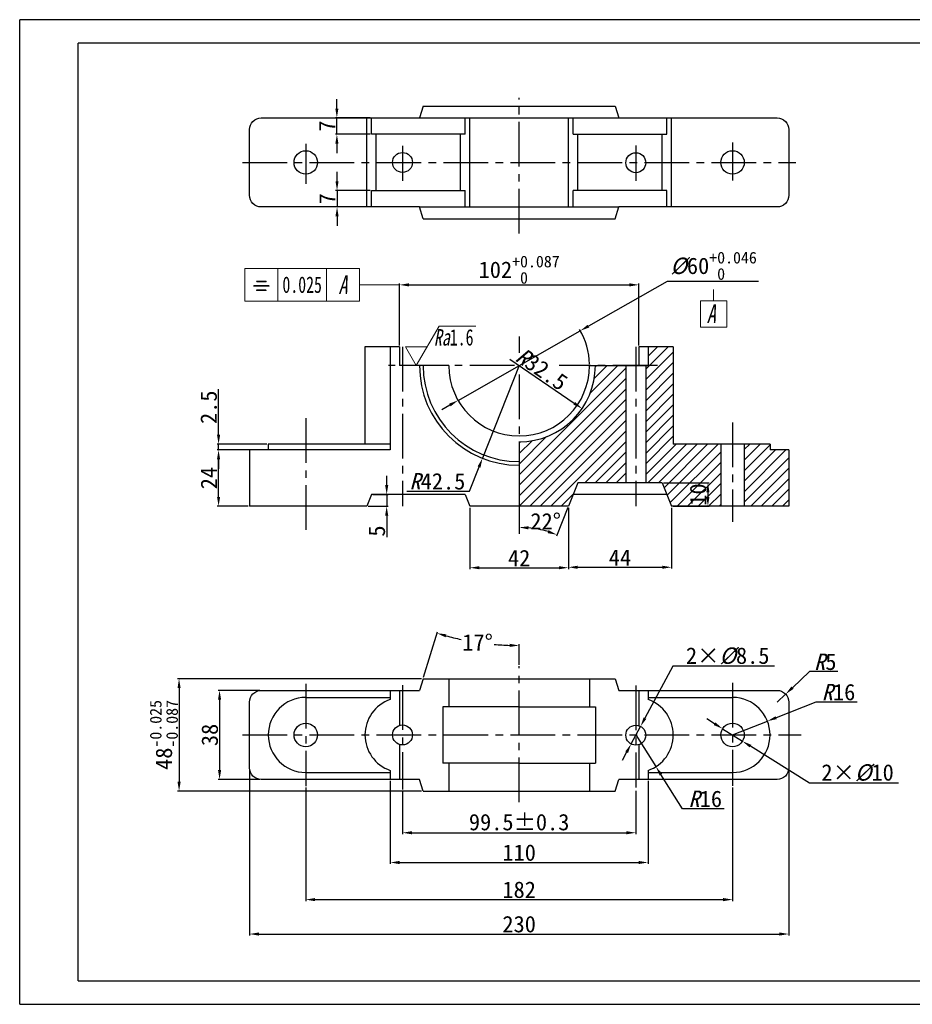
# Model space of a CAD drawing. Header units: millimetres. Extents: x -25 to 569, y -10 to 410.
# Tile 1 of 2: x -25 to 356, y -10 to 410. Entities that reach past the tile are written whole.
import ezdxf

# ---------------------------------------------------------------- set-up
doc = ezdxf.new("R2010")
doc.units = ezdxf.units.MM
doc.linetypes.add('CENTER2', pattern=[28.575, 19.05, -3.175, 3.175, -3.175])
doc.layers.add('1轮廓实线层', color=7, linetype='Continuous', lineweight=30)
for name, color, linetype in [('2细线层', 7, 'Continuous'), ('3中心线层', 7, 'CENTER2'), ('5剖面线层', 7, 'Continuous'), ('7标注层', 7, 'Continuous'), ('8符号标注层', 7, 'Continuous')]:
    doc.layers.add(name, color=color, linetype=linetype)
doc.styles.add('PC_TEXTSTYLE', font='simfang.ttf', dxfattribs={"width": 0.707})
doc.styles.get("Standard").update_dxf_attribs({"font": 'simfang.ttf'})
doc.styles.add('ZWISOGDT', font='ISOCP.SHX', dxfattribs={"bigfont": 'GBCBIG.SHX'})
doc.dimstyles.new('ISO-25', dxfattribs={"dimtxt": 7, "dimasz": 4, "dimexe": 0.6, "dimexo": 0.625, "dimtad": 1, "dimdsep": 46, "dimtxsty": 'Standard', "dimcen": 2.5, "dimadec": 0, "dimazin": 0, "dimtfac": 1, "dimtmove": 0, "dimatfit": 3, "dimfxl": 1, "dimarcsym": 0})

# ---------------------------------------------------------------- blocks, each defined once
blk = doc.blocks.new('*D4')
at = {"layer": '7标注层', "color": 0, "lineweight": -2, "transparency": 16777216}
for p, q in [((137.01, 271.08), (137.01, 297.49)), ((141.01, 296.89), (235.01, 296.89)), ((239.01, 271.08), (239.01, 297.49))]:
    blk.add_line(p, q, dxfattribs=at)
at = {"layer": '7标注层', "color": 0, "transparency": 16777216}
for points in [[(141.01, 297.55), (141.01, 296.22), (137.01, 296.89)], [(235.01, 297.55), (235.01, 296.22), (239.01, 296.89)]]:
    blk.add_solid(points, dxfattribs=at)
at = {"layer": 'Defpoints', "color": 0, "transparency": 16777216}
for p in [(239.01, 296.89), (137.01, 270.45), (239.01, 270.45)]:
    blk.add_point(p, dxfattribs=at)
at = {"layer": '7标注层', "color": 0, "transparency": 16777216, "insert": (188.01, 303.36), "char_height": 7, "attachment_point": 5}
blk.add_mtext('{\\A1;102{}{\\H0.71x;\\C7;\\S+0.087^  0;}}', dxfattribs=at)
blk = doc.blocks.new('*D5')
at = {"layer": '7标注层', "color": 0, "lineweight": -2, "transparency": 16777216}
for p, q in [((72.38, 226.45), (59.22, 226.45)), ((59.82, 206.45), (59.82, 222.45)), ((72.38, 202.45), (59.22, 202.45))]:
    blk.add_line(p, q, dxfattribs=at)
at = {"layer": '7标注层', "color": 0, "transparency": 16777216}
for points in [[(59.15, 222.45), (60.48, 222.45), (59.82, 226.45)], [(59.15, 206.45), (60.48, 206.45), (59.82, 202.45)]]:
    blk.add_solid(points, dxfattribs=at)
at = {"layer": 'Defpoints', "color": 0, "transparency": 16777216}
for p in [(59.82, 226.45), (73.01, 226.45), (73.01, 202.45)]:
    blk.add_point(p, dxfattribs=at)
at = {"layer": '7标注层', "color": 0, "transparency": 16777216, "insert": (55.69, 214.45), "char_height": 7, "attachment_point": 5, "rotation": 90}
blk.add_mtext('24', dxfattribs=at)
blk = doc.blocks.new('*D6')
at = {"layer": '7标注层', "color": 0, "lineweight": -2, "transparency": 16777216}
for p, q in [((59.82, 232.95), (59.82, 252.4)), ((80.38, 228.95), (59.22, 228.95)), ((59.82, 226.45), (59.82, 228.95)), ((80.38, 226.45), (59.22, 226.45)), ((59.82, 222.45), (59.82, 218.45))]:
    blk.add_line(p, q, dxfattribs=at)
at = {"layer": '7标注层', "color": 0, "transparency": 16777216}
for points in [[(59.15, 232.95), (60.48, 232.95), (59.82, 228.95)], [(59.15, 222.45), (60.48, 222.45), (59.82, 226.45)]]:
    blk.add_solid(points, dxfattribs=at)
at = {"layer": 'Defpoints', "color": 0, "transparency": 16777216}
for p in [(59.82, 228.95), (81.01, 228.95), (81.01, 226.45)]:
    blk.add_point(p, dxfattribs=at)
at = {"layer": '7标注层', "color": 0, "transparency": 16777216, "insert": (55.63, 244.68), "char_height": 7, "attachment_point": 5, "rotation": 90}
blk.add_mtext('2.5', dxfattribs=at)
blk = doc.blocks.new('*D7')
at = {"layer": '7标注层', "color": 0, "lineweight": -2, "transparency": 16777216}
for p, q in [((167.01, 201.83), (167.01, 175.63)), ((209.01, 201.83), (209.01, 175.63)), ((171.01, 176.23), (205.01, 176.23))]:
    blk.add_line(p, q, dxfattribs=at)
at = {"layer": '7标注层', "color": 0, "transparency": 16777216}
for points in [[(171.01, 176.9), (171.01, 175.56), (167.01, 176.23)], [(205.01, 176.9), (205.01, 175.56), (209.01, 176.23)]]:
    blk.add_solid(points, dxfattribs=at)
at = {"layer": 'Defpoints', "color": 0, "transparency": 16777216}
for p in [(167.01, 202.45), (209.01, 202.45), (209.01, 176.23)]:
    blk.add_point(p, dxfattribs=at)
at = {"layer": '7标注层', "color": 0, "transparency": 16777216, "insert": (188.01, 180.36), "char_height": 7, "attachment_point": 5}
blk.add_mtext('42', dxfattribs=at)
blk = doc.blocks.new('*D8')
at = {"layer": '7标注层', "color": 0, "lineweight": -2, "transparency": 16777216}
for p, q in [((209.01, 201.83), (209.01, 175.83)), ((253.01, 201.83), (253.01, 175.83)), ((213.01, 176.43), (249.01, 176.43))]:
    blk.add_line(p, q, dxfattribs=at)
at = {"layer": '7标注层', "color": 0, "transparency": 16777216}
for points in [[(213.01, 177.1), (213.01, 175.76), (209.01, 176.43)], [(249.01, 177.1), (249.01, 175.76), (253.01, 176.43)]]:
    blk.add_solid(points, dxfattribs=at)
at = {"layer": 'Defpoints', "color": 0, "transparency": 16777216}
for p in [(209.01, 202.45), (253.01, 202.45), (253.01, 176.43)]:
    blk.add_point(p, dxfattribs=at)
at = {"layer": '7标注层', "color": 0, "transparency": 16777216, "insert": (231.01, 180.56), "char_height": 7, "attachment_point": 5}
blk.add_mtext('44', dxfattribs=at)
blk = doc.blocks.new('*D9')
at = {"layer": '7标注层', "color": 0, "lineweight": -2, "transparency": 16777216}
for p, q in [((131.51, 211.45), (131.51, 215.45)), ((125.65, 207.45), (132.11, 207.45)), ((131.51, 207.45), (131.51, 202.45)), ((123.63, 202.45), (132.11, 202.45)), ((131.51, 198.45), (131.51, 189.32))]:
    blk.add_line(p, q, dxfattribs=at)
at = {"layer": '7标注层', "color": 0, "transparency": 16777216}
for points in [[(130.85, 211.45), (132.18, 211.45), (131.51, 207.45)], [(130.85, 198.45), (132.18, 198.45), (131.51, 202.45)]]:
    blk.add_solid(points, dxfattribs=at)
at = {"layer": 'Defpoints', "color": 0, "transparency": 16777216}
for p in [(125.03, 207.45), (123, 202.45), (131.51, 202.45)]:
    blk.add_point(p, dxfattribs=at)
at = {"layer": '7标注层', "color": 0, "transparency": 16777216, "insert": (127.35, 191.89), "char_height": 7, "attachment_point": 5, "rotation": 90}
blk.add_mtext('5', dxfattribs=at)
blk = doc.blocks.new('*D10')
at = {"layer": '7标注层', "color": 0, "lineweight": -2, "transparency": 16777216}
for p, q in [((249.59, 212.45), (269.11, 212.45)), ((268.51, 208.45), (268.51, 206.45)), ((253.63, 202.45), (269.11, 202.45))]:
    blk.add_line(p, q, dxfattribs=at)
at = {"layer": '7标注层', "color": 0, "transparency": 16777216}
for points in [[(267.84, 208.45), (269.17, 208.45), (268.51, 212.45)], [(267.84, 206.45), (269.17, 206.45), (268.51, 202.45)]]:
    blk.add_solid(points, dxfattribs=at)
at = {"layer": 'Defpoints', "color": 0, "transparency": 16777216}
for p in [(248.97, 212.45), (253.01, 202.45), (268.51, 202.45)]:
    blk.add_point(p, dxfattribs=at)
at = {"layer": '7标注层', "color": 0, "transparency": 16777216, "insert": (264.34, 207.45), "char_height": 7, "attachment_point": 5, "rotation": 90}
blk.add_mtext('10', dxfattribs=at)
blk = doc.blocks.new('*D11')
at = {"layer": '7标注层', "color": 0, "lineweight": -2, "transparency": 16777216}
for p, q in [((138.26, 81.05), (138.26, 62.58)), ((237.76, 81.05), (237.76, 62.58)), ((142.26, 63.18), (233.76, 63.18))]:
    blk.add_line(p, q, dxfattribs=at)
at = {"layer": '7标注层', "color": 0, "transparency": 16777216}
for points in [[(142.26, 63.84), (142.26, 62.51), (138.26, 63.18)], [(233.76, 63.84), (233.76, 62.51), (237.76, 63.18)]]:
    blk.add_solid(points, dxfattribs=at)
at = {"layer": 'Defpoints', "color": 0, "transparency": 16777216}
for p in [(138.26, 81.67), (237.76, 81.67), (237.76, 63.18)]:
    blk.add_point(p, dxfattribs=at)
at = {"layer": '7标注层', "color": 0, "transparency": 16777216, "insert": (188.01, 67.66), "char_height": 7, "attachment_point": 5}
blk.add_mtext('{\\A1;99.5{}{\\C7;%%p0.3}}', dxfattribs=at)
blk = doc.blocks.new('*D12')
at = {"layer": '7标注层', "color": 0, "lineweight": -2, "transparency": 16777216}
for p, q in [((133.01, 85.27), (133.01, 49.89)), ((243.01, 85.27), (243.01, 49.89)), ((137.01, 50.49), (239.01, 50.49))]:
    blk.add_line(p, q, dxfattribs=at)
at = {"layer": '7标注层', "color": 0, "transparency": 16777216}
for points in [[(137.01, 51.16), (137.01, 49.82), (133.01, 50.49)], [(239.01, 51.16), (239.01, 49.82), (243.01, 50.49)]]:
    blk.add_solid(points, dxfattribs=at)
at = {"layer": 'Defpoints', "color": 0, "transparency": 16777216}
for p in [(133.01, 85.9), (243.01, 85.9), (243.01, 50.49)]:
    blk.add_point(p, dxfattribs=at)
at = {"layer": '7标注层', "color": 0, "transparency": 16777216, "insert": (188.01, 54.66), "char_height": 7, "attachment_point": 5}
blk.add_mtext('110', dxfattribs=at)
blk = doc.blocks.new('*D13')
at = {"layer": '7标注层', "color": 0, "lineweight": -2, "transparency": 16777216}
for p, q in [((97.01, 82.44), (97.01, 34.06)), ((279.01, 82.44), (279.01, 34.06)), ((101.01, 34.66), (275.01, 34.66))]:
    blk.add_line(p, q, dxfattribs=at)
at = {"layer": '7标注层', "color": 0, "transparency": 16777216}
for points in [[(101.01, 35.33), (101.01, 33.99), (97.01, 34.66)], [(275.01, 35.33), (275.01, 33.99), (279.01, 34.66)]]:
    blk.add_solid(points, dxfattribs=at)
at = {"layer": 'Defpoints', "color": 0, "transparency": 16777216}
for p in [(97.01, 83.07), (279.01, 83.07), (279.01, 34.66)]:
    blk.add_point(p, dxfattribs=at)
at = {"layer": '7标注层', "color": 0, "transparency": 16777216, "insert": (188.01, 38.83), "char_height": 7, "attachment_point": 5}
blk.add_mtext('182', dxfattribs=at)
blk = doc.blocks.new('*D14')
at = {"layer": '7标注层', "color": 0, "lineweight": -2, "transparency": 16777216}
for p, q in [((73.01, 90.27), (73.01, 19.38)), ((303.01, 90.27), (303.01, 19.38)), ((77.01, 19.98), (299.01, 19.98))]:
    blk.add_line(p, q, dxfattribs=at)
at = {"layer": '7标注层', "color": 0, "transparency": 16777216}
for points in [[(77.01, 20.65), (77.01, 19.32), (73.01, 19.98)], [(299.01, 20.65), (299.01, 19.32), (303.01, 19.98)]]:
    blk.add_solid(points, dxfattribs=at)
at = {"layer": 'Defpoints', "color": 0, "transparency": 16777216}
for p in [(73.01, 90.9), (303.01, 90.9), (303.01, 19.98)]:
    blk.add_point(p, dxfattribs=at)
at = {"layer": '7标注层', "color": 0, "transparency": 16777216, "insert": (188.01, 24.15), "char_height": 7, "attachment_point": 5}
blk.add_mtext('230', dxfattribs=at)
blk = doc.blocks.new('*D15')
at = {"layer": '7标注层', "color": 0, "lineweight": -2, "transparency": 16777216}
for p, q in [((77.38, 123.9), (59.64, 123.9)), ((60.24, 119.9), (60.24, 89.9)), ((77.38, 85.9), (59.64, 85.9))]:
    blk.add_line(p, q, dxfattribs=at)
at = {"layer": '7标注层', "color": 0, "transparency": 16777216}
for points in [[(59.57, 119.9), (60.91, 119.9), (60.24, 123.9)], [(59.57, 89.9), (60.91, 89.9), (60.24, 85.9)]]:
    blk.add_solid(points, dxfattribs=at)
at = {"layer": 'Defpoints', "color": 0, "transparency": 16777216}
for p in [(78.01, 123.9), (60.24, 85.9), (78.01, 85.9)]:
    blk.add_point(p, dxfattribs=at)
at = {"layer": '7标注层', "color": 0, "transparency": 16777216, "insert": (56.08, 104.9), "char_height": 7, "attachment_point": 5, "rotation": 90}
blk.add_mtext('38', dxfattribs=at)
blk = doc.blocks.new('*D16')
at = {"layer": '7标注层', "color": 0, "lineweight": -2, "transparency": 16777216}
for p, q in [((146.41, 128.9), (42.37, 128.9)), ((42.97, 124.9), (42.97, 84.9)), ((146.41, 80.9), (42.37, 80.9))]:
    blk.add_line(p, q, dxfattribs=at)
at = {"layer": '7标注层', "color": 0, "transparency": 16777216}
for points in [[(42.31, 124.9), (43.64, 124.9), (42.97, 128.9)], [(42.31, 84.9), (43.64, 84.9), (42.97, 80.9)]]:
    blk.add_solid(points, dxfattribs=at)
at = {"layer": 'Defpoints', "color": 0, "transparency": 16777216}
for p in [(147.04, 128.9), (42.97, 80.9), (147.04, 80.9)]:
    blk.add_point(p, dxfattribs=at)
at = {"layer": '7标注层', "color": 0, "transparency": 16777216, "insert": (36.48, 104.9), "char_height": 7, "attachment_point": 5, "rotation": 90}
blk.add_mtext('{\\A1;48{}{\\H0.71x;\\C7;\\S-0.025^ -0.087;}}', dxfattribs=at)
blk = doc.blocks.new('*D17')
at = {"layer": '7标注层', "color": 0, "lineweight": -2, "transparency": 16777216}
for p, q in [((110.27, 372.11), (110.27, 376.11)), ((124.4, 368.11), (109.67, 368.11)), ((110.27, 361.11), (110.27, 368.11)), ((124.4, 361.11), (109.67, 361.11)), ((110.27, 357.11), (110.27, 353.11))]:
    blk.add_line(p, q, dxfattribs=at)
at = {"layer": '7标注层', "color": 0, "transparency": 16777216}
for points in [[(109.61, 372.11), (110.94, 372.11), (110.27, 368.11)], [(109.61, 357.11), (110.94, 357.11), (110.27, 361.11)]]:
    blk.add_solid(points, dxfattribs=at)
at = {"layer": 'Defpoints', "color": 0, "transparency": 16777216}
for p in [(110.27, 368.11), (125.03, 368.11), (125.03, 361.11)]:
    blk.add_point(p, dxfattribs=at)
at = {"layer": '7标注层', "color": 0, "transparency": 16777216, "insert": (106.11, 364.61), "char_height": 7, "attachment_point": 5, "rotation": 90}
blk.add_mtext('7', dxfattribs=at)
blk = doc.blocks.new('*D18')
at = {"layer": '7标注层', "color": 0, "lineweight": -2, "transparency": 16777216}
for p, q in [((110.34, 341.11), (110.34, 345.11)), ((124.4, 337.11), (109.74, 337.11)), ((110.34, 337.11), (110.34, 330.11)), ((124.4, 330.11), (109.74, 330.11)), ((110.34, 326.11), (110.34, 322.11))]:
    blk.add_line(p, q, dxfattribs=at)
at = {"layer": '7标注层', "color": 0, "transparency": 16777216}
for points in [[(109.67, 341.11), (111.01, 341.11), (110.34, 337.11)], [(109.67, 326.11), (111.01, 326.11), (110.34, 330.11)]]:
    blk.add_solid(points, dxfattribs=at)
at = {"layer": 'Defpoints', "color": 0, "transparency": 16777216}
for p in [(125.02, 337.11), (110.34, 330.11), (125.02, 330.11)]:
    blk.add_point(p, dxfattribs=at)
at = {"layer": '7标注层', "color": 0, "transparency": 16777216, "insert": (106.18, 333.61), "char_height": 7, "attachment_point": 5, "rotation": 90}
blk.add_mtext('7', dxfattribs=at)
blk = doc.blocks.new('*D22')
at = {"layer": '7标注层', "color": 0, "lineweight": -2, "transparency": 16777216}
for p, q in [((147.22, 129.5), (153.14, 148.86)), ((188.01, 134.86), (188.01, 143.65))]:
    blk.add_line(p, q, dxfattribs=at)
for start, end in [(254.9122, 258.0874), (264.8825, 268.0878)]:
    blk.add_arc((188.01, 262.91), 119.86, start, end, dxfattribs=at)
at = {"layer": '7标注层', "color": 0, "transparency": 16777216}
for points in [[(156.63, 146.54), (156.99, 147.82), (152.97, 148.29)], [(184.02, 143.78), (184, 142.45), (188.01, 143.05)]]:
    blk.add_solid(points, dxfattribs=at)
at = {"layer": 'Defpoints', "color": 0, "transparency": 16777216}
for p in [(164.45, 145.39), (188.01, 134.24), (147.04, 128.9), (145.51, 123.9), (188.01, 76.19)]:
    blk.add_point(p, dxfattribs=at)
at = {"layer": '7标注层', "color": 0, "transparency": 16777216, "insert": (170.29, 144.37), "char_height": 7, "attachment_point": 5}
blk.add_mtext('17°', dxfattribs=at)
blk = doc.blocks.new('*D23')
at = {"layer": '7标注层', "color": 0, "lineweight": -2, "transparency": 16777216}
for p, q in [((188.01, 262.45), (172.38, 222.93)), ((166.82, 208.87), (170.91, 219.21)), ((140.12, 208.87), (166.82, 208.87))]:
    blk.add_line(p, q, dxfattribs=at)
at = {"layer": '7标注层', "color": 0, "transparency": 16777216}
blk.add_solid([(170.29, 219.46), (171.53, 218.97), (172.38, 222.93)], dxfattribs=at)
at = {"layer": 'Defpoints', "color": 0, "transparency": 16777216}
for p in [(188.01, 262.45), (172.38, 222.93)]:
    blk.add_point(p, dxfattribs=at)
at = {"layer": '7标注层', "color": 0, "transparency": 16777216, "insert": (153.16, 213.05), "char_height": 7, "attachment_point": 5}
blk.add_mtext('{\\fFangSong|b0|i1|c134|p49;R}42.5', dxfattribs=at)
blk = doc.blocks.new('*D24')
at = {"layer": '7标注层', "color": 0, "lineweight": -2, "transparency": 16777216}
blk.add_line((184.02, 265.18), (211.54, 246.37), dxfattribs=at)
at = {"layer": '7标注层', "color": 0, "transparency": 16777216}
blk.add_solid([(211.91, 246.92), (211.16, 245.82), (214.84, 244.11)], dxfattribs=at)
at = {"layer": 'Defpoints', "color": 0, "transparency": 16777216}
for p in [(188.01, 262.45), (214.84, 244.11)]:
    blk.add_point(p, dxfattribs=at)
at = {"layer": '7标注层', "color": 0, "transparency": 16777216, "insert": (197.66, 260.92), "char_height": 7, "attachment_point": 5, "rotation": 325.6365}
blk.add_mtext('{\\ffangsong|b0|i1|c134|p49;R}{32.5}', dxfattribs=at)
blk = doc.blocks.new('*D25')
at = {"layer": '7标注层', "color": 0, "lineweight": -2, "transparency": 16777216}
for p, q in [((188.01, 229.33), (188.01, 192.83)), ((208.77, 201.87), (203.88, 189.75))]:
    blk.add_line(p, q, dxfattribs=at)
blk.add_arc((188.01, 150.48), 42.96, 73.3373, 84.6627, dxfattribs=at)
at = {"layer": '7标注层', "color": 0, "transparency": 16777216}
for points in [[(191.97, 192.58), (192.04, 193.91), (188.01, 193.43)], [(200.55, 192.26), (200.11, 191), (204.1, 190.3)]]:
    blk.add_solid(points, dxfattribs=at)
at = {"layer": 'Defpoints', "color": 0, "transparency": 16777216}
for p in [(188.01, 274.83), (188.01, 229.95), (213.05, 212.45), (209.01, 202.45), (193.49, 193.08)]:
    blk.add_point(p, dxfattribs=at)
at = {"layer": '7标注层', "color": 0, "transparency": 16777216, "insert": (199.32, 196.04), "char_height": 7, "attachment_point": 5}
blk.add_mtext('22°', dxfattribs=at)
blk = doc.blocks.new('*D26')
at = {"layer": '7标注层', "color": 0, "lineweight": -2, "transparency": 16777216}
for p, q in [((311.86, 131.91), (304.57, 125.06)), ((323.95, 131.91), (311.86, 131.91)), ((298.01, 118.9), (301.65, 122.32))]:
    blk.add_line(p, q, dxfattribs=at)
at = {"layer": '7标注层', "color": 0, "transparency": 16777216}
blk.add_solid([(304.11, 125.55), (305.03, 124.57), (301.65, 122.32)], dxfattribs=at)
at = {"layer": 'Defpoints', "color": 0, "transparency": 16777216}
for p in [(301.65, 122.32), (298.01, 118.9)]:
    blk.add_point(p, dxfattribs=at)
at = {"layer": '7标注层', "color": 0, "transparency": 16777216, "insert": (318.59, 136.07), "char_height": 7, "attachment_point": 5}
blk.add_mtext('{\\fFangSong|b0|i1|c134|p49;R}5', dxfattribs=at)
blk = doc.blocks.new('*D27')
at = {"layer": '7标注层', "color": 0, "lineweight": -2, "transparency": 16777216}
for p, q in [((314.52, 118.95), (297.61, 112.26)), ((332.22, 118.95), (314.52, 118.95)), ((279.01, 104.9), (293.89, 110.79))]:
    blk.add_line(p, q, dxfattribs=at)
at = {"layer": '7标注层', "color": 0, "transparency": 16777216}
blk.add_solid([(297.36, 112.88), (297.85, 111.64), (293.89, 110.79)], dxfattribs=at)
at = {"layer": 'Defpoints', "color": 0, "transparency": 16777216}
for p in [(293.89, 110.79), (279.01, 104.9)]:
    blk.add_point(p, dxfattribs=at)
at = {"layer": '7标注层', "color": 0, "transparency": 16777216, "insert": (324.24, 123.12), "char_height": 7, "attachment_point": 5}
blk.add_mtext('{\\fFangSong|b0|i1|c134|p49;R}16', dxfattribs=at)
blk = doc.blocks.new('*D28')
at = {"layer": '7标注层', "color": 0, "lineweight": -2, "transparency": 16777216}
for p, q in [((237.76, 104.9), (246.32, 91.38)), ((257.68, 73.45), (248.46, 88)), ((275.38, 73.45), (257.68, 73.45))]:
    blk.add_line(p, q, dxfattribs=at)
at = {"layer": '7标注层', "color": 0, "transparency": 16777216}
blk.add_solid([(249.02, 88.36), (247.9, 87.65), (246.32, 91.38)], dxfattribs=at)
at = {"layer": 'Defpoints', "color": 0, "transparency": 16777216}
for p in [(237.76, 104.9), (246.32, 91.38)]:
    blk.add_point(p, dxfattribs=at)
at = {"layer": '7标注层', "color": 0, "transparency": 16777216, "insert": (267.4, 77.61), "char_height": 7, "attachment_point": 5}
blk.add_mtext('{\\fFangSong|b0|i1|c134|p49;R}16', dxfattribs=at)
blk = doc.blocks.new('*D29')
at = {"layer": '7标注层', "color": 0, "lineweight": -2, "transparency": 16777216}
for p, q in [((251.12, 298.39), (217.56, 279.28)), ((290.11, 298.39), (251.12, 298.39)), ((161.94, 247.61), (214.08, 277.3)), ((158.46, 245.63), (154.99, 243.65))]:
    blk.add_line(p, q, dxfattribs=at)
blk.add_arc((188.01, 262.45), 30, 1.1937, 30.8019, dxfattribs=at)
at = {"layer": '7标注层', "color": 0, "transparency": 16777216}
for points in [[(217.23, 279.86), (217.89, 278.7), (214.08, 277.3)], [(158.13, 246.21), (158.79, 245.05), (161.94, 247.61)]]:
    blk.add_solid(points, dxfattribs=at)
at = {"layer": 'Defpoints', "color": 0, "transparency": 16777216}
for p in [(214.08, 277.3), (161.94, 247.61)]:
    blk.add_point(p, dxfattribs=at)
at = {"layer": '7标注层', "color": 0, "transparency": 16777216, "insert": (270.93, 305.02), "char_height": 7, "attachment_point": 5}
blk.add_mtext('{\\A1;{\\ffangsong|b0|i1|c134|p49;%%c}{60}{}{\\H0.71x;\\C7;\\S+0.046^  0;}}', dxfattribs=at)
blk = doc.blocks.new('*D30')
at = {"layer": '7标注层', "color": 0, "lineweight": -2, "transparency": 16777216}
for p, q in [((253.58, 134.21), (241.67, 112.06)), ((296.85, 134.21), (253.58, 134.21)), ((235.75, 101.05), (239.77, 108.53)), ((233.85, 97.52), (231.96, 94))]:
    blk.add_line(p, q, dxfattribs=at)
at = {"layer": '7标注层', "color": 0, "transparency": 16777216}
for points in [[(241.08, 112.37), (242.25, 111.74), (239.77, 108.53)], [(233.26, 97.84), (234.44, 97.21), (235.75, 101.05)]]:
    blk.add_solid(points, dxfattribs=at)
at = {"layer": 'Defpoints', "color": 0, "transparency": 16777216}
for p in [(239.77, 108.53), (235.75, 101.05)]:
    blk.add_point(p, dxfattribs=at)
at = {"layer": '7标注层', "color": 0, "transparency": 16777216, "insert": (276.95, 138.57), "char_height": 7, "attachment_point": 5}
blk.add_mtext('2×{\\fFangSong|b0|i1|c134|p49;%%C}8.5', dxfattribs=at)
blk = doc.blocks.new('*D31')
at = {"layer": '7标注层', "color": 0, "lineweight": -2, "transparency": 16777216}
for p, q in [((271.38, 109.67), (267.99, 111.79)), ((274.77, 107.55), (283.25, 102.25)), ((311.83, 84.38), (286.64, 100.13)), ((349.74, 84.38), (311.83, 84.38))]:
    blk.add_line(p, q, dxfattribs=at)
at = {"layer": '7标注层', "color": 0, "transparency": 16777216}
for points in [[(271.73, 110.24), (271.02, 109.1), (274.77, 107.55)], [(286.99, 100.69), (286.29, 99.56), (283.25, 102.25)]]:
    blk.add_solid(points, dxfattribs=at)
at = {"layer": 'Defpoints', "color": 0, "transparency": 16777216}
for p in [(274.77, 107.55), (283.25, 102.25)]:
    blk.add_point(p, dxfattribs=at)
at = {"layer": '7标注层', "color": 0, "transparency": 16777216, "insert": (332.34, 88.75), "char_height": 7, "attachment_point": 5}
blk.add_mtext('2×{\\fFangSong|b0|i1|c134|p49;%%C}10', dxfattribs=at)

msp = doc.modelspace()

# ---------------------------------------------------------------- hatches: boundary and pattern name
at = {"layer": '5剖面线层'}
h = msp.add_hatch(dxfattribs=at)
h.set_pattern_fill('ANSI31', color=256)
h.set_pattern_definition([(45, (188.009, 202.4532), (-2.245064, 2.245064), [])])
h.paths.add_polyline_path([(188.009, 202.453), (188.009, 229.953, 0.4142136), (220.509, 262.453), (233.509, 262.453), (233.509, 212.453), (213.049, 212.453), (209.009, 202.453)])
h.paths.add_polyline_path([(242.009, 212.453), (242.009, 262.453), (243.009, 262.453), (243.009, 270.453), (253.759, 270.453), (253.759, 228.953), (274.009, 228.953), (274.009, 202.453), (253.017, 202.453), (248.976, 212.453)])
h.paths.add_polyline_path([(284.009, 202.453), (284.009, 228.953), (295.009, 228.953), (295.009, 226.453), (303.009, 226.453), (303.009, 202.453)])

# ---------------------------------------------------------------- linework, layer by layer
at = {"layer": '1轮廓实线层'}
for p, q in [((0, 0), (0, 400)), ((559, 400), (0, 400)), ((147.038, 373.106), (145.509, 368.106)), ((147.038, 373.106), (228.98, 373.106)), ((228.98, 373.106), (230.509, 368.106)), ((123.009, 330.106), (123.009, 368.106)), ((125.029, 361.106), (125.029, 368.106)), ((145.509, 368.106), (230.509, 368.106)), ((164.989, 361.106), (164.989, 368.106)), ((167.009, 330.106), (167.009, 368.106)), ((209.009, 330.106), (209.009, 368.106)), ((211.029, 361.106), (211.029, 368.106)), ((250.989, 361.106), (250.989, 368.106)), ((253.009, 330.106), (253.009, 368.106)), ((164.989, 361.106), (125.022, 361.106)), ((127.049, 337.106), (127.049, 361.106)), ((162.969, 337.106), (162.969, 361.106)), ((211.029, 361.106), (250.997, 361.106)), ((213.049, 337.106), (213.049, 361.106)), ((248.969, 337.106), (248.969, 361.106)), ((125.022, 337.106), (164.989, 337.106)), ((125.029, 330.106), (125.029, 337.106)), ((164.989, 330.106), (164.989, 337.106)), ((250.997, 337.106), (211.029, 337.106)), ((211.029, 330.106), (211.029, 337.106)), ((250.989, 330.106), (250.989, 337.106)), ((147.038, 325.106), (145.509, 330.106)), ((145.509, 330.106), (230.509, 330.106)), ((228.98, 325.106), (230.509, 330.106)), ((147.038, 325.106), (228.98, 325.106)), ((122.259, 270.453), (122.259, 228.953)), ((137.009, 270.453), (122.259, 270.453)), ((133.009, 270.453), (133.009, 226.453)), ((137.009, 270.453), (137.009, 262.453)), ((253.759, 270.453), (239.009, 270.453)), ((239.009, 270.453), (239.009, 262.453)), ((243.009, 270.453), (243.009, 262.453)), ((253.759, 270.453), (253.759, 228.953)), ((158.009, 262.453), (137.009, 262.453)), ((218.009, 262.453), (243.009, 262.453)), ((233.509, 262.453), (233.509, 212.453)), ((242.009, 262.453), (242.009, 212.453)), ((81.009, 228.953), (81.009, 226.453)), ((133.009, 228.953), (81.009, 228.953)), ((295.009, 228.953), (253.759, 228.953)), ((274.009, 228.953), (274.009, 202.453)), ((284.009, 228.953), (284.009, 202.453)), ((295.009, 228.953), (295.009, 226.453)), ((73.009, 226.453), (73.009, 202.453)), ((133.009, 226.453), (73.009, 226.453)), ((303.009, 226.453), (295.009, 226.453)), ((303.009, 226.453), (303.009, 202.453)), ((213.049, 212.453), (209.009, 202.453)), ((248.969, 212.453), (213.049, 212.453)), ((248.969, 212.453), (253.009, 202.453)), ((125.029, 207.453), (123.009, 202.453)), ((164.989, 207.453), (125.029, 207.453)), ((164.989, 207.453), (125.029, 207.453)), ((164.989, 207.453), (167.009, 202.453)), ((250.989, 207.453), (211.029, 207.453)), ((250.989, 207.453), (211.029, 207.453)), ((123.001, 202.453), (73.009, 202.453)), ((209.009, 202.453), (167.066, 202.453)), ((303.009, 202.453), (253.009, 202.453)), ((147.038, 128.899), (145.509, 123.899)), ((147.038, 128.899), (228.98, 128.899)), ((158.009, 128.899), (158.009, 116.899)), ((218.009, 128.899), (218.009, 116.899)), ((228.98, 128.899), (230.509, 123.899)), ((133.009, 123.899), (133.009, 120.013)), ((137.009, 123.899), (137.009, 108.961)), ((239.009, 123.899), (239.009, 108.961)), ((243.009, 123.899), (243.009, 120.013)), ((97.009, 120.899), (133.009, 120.899)), ((243.009, 120.899), (279.009, 120.899)), ((155.509, 116.899), (155.509, 92.899)), ((188.009, 116.899), (155.509, 116.899)), ((188.009, 116.899), (220.509, 116.899)), ((220.509, 116.899), (220.509, 92.899)), ((137.009, 100.837), (137.009, 85.899)), ((239.009, 100.837), (239.009, 85.899)), ((188.009, 92.899), (155.509, 92.899)), ((158.009, 92.899), (158.009, 80.899)), ((188.009, 92.899), (220.509, 92.899)), ((218.009, 92.899), (218.009, 80.899)), ((97.009, 88.899), (133.009, 88.899)), ((133.009, 89.785), (133.009, 85.899)), ((243.009, 89.785), (243.009, 85.899)), ((243.009, 88.899), (279.009, 88.899)), ((147.038, 80.899), (145.509, 85.899)), ((228.98, 80.899), (230.509, 85.899)), ((147.038, 80.899), (228.98, 80.899)), ((0, 0), (559, 0))]:
    msp.add_line(p, q, dxfattribs=at)
for points in [[(145.509, 330.106), (78.009, 330.106, -0.4142136), (73.009, 335.106), (73.009, 363.106, -0.4142136), (78.009, 368.106), (145.509, 368.106)], [(230.509, 368.106), (298.009, 368.106, -0.4142136), (303.009, 363.106), (303.009, 335.106, -0.4142136), (298.009, 330.106), (230.509, 330.106)], [(145.509, 85.899), (78.009, 85.899, -0.4142136), (73.009, 90.899), (73.009, 118.899, -0.4142136), (78.009, 123.899), (145.509, 123.899)], [(230.509, 123.899), (298.009, 123.899, -0.4142136), (303.009, 118.899), (303.009, 90.899, -0.4142136), (298.009, 85.899), (230.509, 85.899)]]:
    msp.add_lwpolyline(points, format="xyb", dxfattribs=at)
for centre, radius in [((97.009, 349.106), 5), ((138.259, 349.106), 4.25), ((237.759, 348.996), 4.25), ((279.009, 349.106), 5), ((97.009, 104.899), 5), ((279.009, 104.899), 5), ((138.259, 104.899), 4.25), ((237.759, 104.79), 4.25)]:
    msp.add_circle(centre, radius, dxfattribs=at)
for centre, radius, start, end in [((188.009, 262.453), 42.5, 180, 270), ((188.009, 262.453), 40.971, 180, 270), ((188.009, 262.453), 30, 180, 0), ((188.009, 262.453), 32.5, 270, 0), ((97.009, 104.899), 16, 90, 270), ((138.259, 104.899), 16, 109.15501, 250.84499), ((237.759, 104.899), 16, 289.15501, 70.84499), ((279.009, 104.899), 16, 270, 90)]:
    msp.add_arc(centre, radius, start, end, dxfattribs=at)
at = {"layer": '2细线层'}
for p, q in [((-25, -10), (-25, 410)), ((569, 410), (-25, 410)), ((-25, -10), (569, -10))]:
    msp.add_line(p, q, dxfattribs=at)
at = {"layer": '3中心线层'}
for p, q in [((188.009, 318.75), (188.009, 376.669)), ((97.009, 357.063), (97.009, 339.975)), ((279.009, 357.603), (279.009, 341.414)), ((138.259, 356.164), (138.259, 341.234)), ((237.759, 356.344), (237.759, 341.234)), ((70.009, 349.106), (306.009, 349.106)), ((188.009, 274.831), (188.009, 267.847)), ((138.259, 270.453), (138.259, 202.453)), ((237.759, 270.453), (237.759, 202.453)), ((185.989, 262.453), (132.291, 262.453)), ((246.95, 262.453), (205.1, 262.453)), ((188.009, 258.672), (188.009, 190.629)), ((97.009, 239.997), (97.009, 192.108)), ((279.009, 238.155), (279.009, 195.791)), ((188.009, 76.185), (188.009, 134.24)), ((97.009, 126.641), (97.009, 83.067)), ((138.259, 126.101), (138.259, 81.673)), ((237.759, 126.034), (237.759, 82.527)), ((279.009, 127.136), (279.009, 83.247)), ((70.009, 104.899), (308.239, 104.899))]:
    msp.add_line(p, q, dxfattribs=at)
at = {"layer": '8符号标注层', "color": 7, "lineweight": 0}
for p, q in [((71.069, 303.92), (71.069, 289.92)), ((71.069, 303.92), (85.069, 303.92)), ((85.069, 303.92), (85.069, 289.92)), ((85.069, 303.92), (105.876, 303.92)), ((105.876, 303.92), (105.876, 289.92)), ((105.876, 303.92), (119.876, 303.92)), ((119.876, 303.92), (119.876, 289.92)), ((123.376, 296.92), (119.876, 296.92)), ((137.009, 296.887), (123.376, 296.92)), ((270.927, 294.885), (270.927, 290.006)), ((71.069, 289.92), (85.069, 289.92)), ((85.069, 289.92), (105.876, 289.92)), ((105.876, 289.92), (119.876, 289.92)), ((265.327, 290.006), (265.327, 278.806)), ((276.527, 290.006), (265.327, 290.006)), ((276.527, 278.806), (276.527, 290.006)), ((144.133, 262.453), (153.833, 279.253)), ((153.833, 279.253), (169.517, 279.253)), ((265.327, 278.806), (276.527, 278.806)), ((139.515, 270.453), (144.133, 262.453)), ((139.515, 270.453), (148.752, 270.453))]:
    msp.add_line(p, q, dxfattribs=at)
at = {"layer": '8符号标注层', "color": 7}
for points in [[(267.896, 298.385), (270.927, 293.135), (273.958, 298.385), (267.896, 298.385)], [(137.108, 296.903), (133.608, 297.489), (133.608, 296.317), (137.108, 296.903)]]:
    msp.add_solid(points, dxfattribs=at)

# ---------------------------------------------------------------- texts
for s, insert, char_height, attachment_point, style in [('{\\W1.0\\Famgdt;i}', (78.069, 296.92), 7, 5, 'ZWISOGDT'), ('0.025', (95.472, 296.92), 7, 5, 'PC_TEXTSTYLE'), ('{\\fFangSong|b0|i1|c134|p49;A}', (112.876, 296.92), 8, 5, 'PC_TEXTSTYLE'), ('{\\fFangSong|b0|i1|c134|p49;A}', (269.963, 284.611), 8, 5, 'PC_TEXTSTYLE'), ('{\\fFangSong|b0|i1|c134|p49;Ra}1.6', (151.698, 270.896), 7, 7, 'PC_TEXTSTYLE')]:
    msp.add_mtext(s, dxfattribs=dict(at, insert=insert, char_height=char_height, attachment_point=attachment_point, style=style))

# ---------------------------------------------------------------- dimensions: what is measured, and where the dimension line sits
at = {"layer": '7标注层'}
for base, p1, p2, picture, middle in [((110.273, 368.106), (125.029, 361.106), (125.029, 368.106), '*D17', (106.108, 364.606)), ((110.34, 330.106), (125.022, 337.106), (125.022, 330.106), '*D18', (106.175, 333.606)), ((59.816, 228.953), (81.009, 226.453), (81.009, 228.953), '*D6', (55.631, 244.678)), ((59.816, 226.453), (73.009, 202.453), (73.009, 226.453), '*D5', (55.691, 214.453)), ((131.513, 202.453), (125.029, 207.453), (123.001, 202.453), '*D9', (127.348, 191.888)), ((268.505, 202.453), (248.969, 212.453), (253.009, 202.453), '*D10', (264.34, 207.453)), ((60.241, 85.899), (78.009, 123.899), (78.009, 85.899), '*D15', (56.076, 104.899))]:
    dim = msp.add_linear_dim(base=base, p1=p1, p2=p2, angle=90, dimstyle='ISO-25', dxfattribs=at)
    dim.commit()
    dim.dimension.update_dxf_attribs({"geometry": picture, "text_midpoint": middle})
for p1, p2, text, override, picture, middle in [((161.939, 247.609), (214.079, 277.297), '{\\A1;{\\ffangsong|b0|i1|c134|p49;%%c}{60}{}{\\H0.71x;\\C7;\\S+0.046^  0;}}', {"dimtoh": 1, "dimpost": '<>', "dimcen": 0, "dimtp": 0.046, "dimtdec": 3, "dimtvp": 0.1}, '*D29', (270.927, 298.385)), ((235.746, 101.046), (239.772, 108.533), '2×{\\fFangSong|b0|i1|c134|p49;%%C}8.5', {"dimtih": 1, "dimtoh": 1, "dimtxsty": 'Standard'}, '*D30', (276.946, 134.206)), ((274.769, 107.55), (283.249, 102.249), '2×{\\fFangSong|b0|i1|c134|p49;%%C}10', {"dimtih": 1, "dimtoh": 1, "dimtxsty": 'Standard'}, '*D31', (332.342, 84.381))]:
    dim = msp.add_diameter_dim_2p(p1=p1, p2=p2, text=text, dimstyle='ISO-25', override=override, dxfattribs=at)
    dim.commit()
    dim.dimension.update_dxf_attribs({"geometry": picture, "text_midpoint": middle, "dimtype": 163})
dim = msp.add_linear_dim(base=(239.009, 296.887), p1=(137.009, 270.453), p2=(239.009, 270.453), text='{\\A1;<>{}{\\H0.71x;\\C7;\\S+0.087^  0;}}', dimstyle='ISO-25', override={"dimgap": 0.625, "dimtad": 1, "dimjust": 0, "dimdec": 2, "dimlfac": 1, "dimpost": '<>', "dimse1": 0, "dimse2": 0, "dimsd1": 0, "dimsd2": 0, "dimtol": 0, "dimlim": 0, "dimtp": 0.087, "dimtm": 0, "dimtdec": 3, "dimtofl": 1, "dimtvp": 0.1}, dxfattribs=at)
dim.commit()
dim.dimension.update_dxf_attribs({"geometry": '*D4', "text_midpoint": (188.009, 296.887), "dimtype": 160})
dim = msp.add_angular_dim_2l(base=(193.492, 193.081), line1=((213.049, 212.453), (209.009, 202.453)), line2=((188.009, 274.831), (188.009, 229.953)), dimstyle='ISO-25', override={"dimtih": 1, "dimtoh": 1}, dxfattribs=at)
dim.commit()
dim.dimension.update_dxf_attribs({"geometry": '*D25', "text_midpoint": (199.316, 191.917), "dimtype": 162})
for center, mpoint, text, override, picture, middle in [((188.009, 262.453), (214.837, 244.109), '{\\ffangsong|b0|i1|c134|p49;R}{32.5}', {"dimgap": 0.625, "dimtad": 1, "dimtih": 0, "dimtoh": 0, "dimdec": 2, "dimlfac": 1, "dimpost": '<>', "dimtxsty": 'Standard', "dimcen": 0, "dimse1": 0, "dimse2": 0, "dimsd1": 0, "dimsd2": 0, "dimtix": 0, "dimtofl": 0, "dimatfit": 3, "dimtvp": 0.1}, '*D24', (195.302, 257.466)), ((298.009, 118.899), (301.654, 122.322), '{\\fFangSong|b0|i1|c134|p49;R}5', {"dimtih": 1, "dimtoh": 1, "dimtxsty": 'Standard'}, '*D26', (318.587, 131.906)), ((279.009, 104.899), (293.886, 110.788), '{\\fFangSong|b0|i1|c134|p49;R}16', {"dimtih": 1, "dimtoh": 1, "dimtxsty": 'Standard'}, '*D27', (324.24, 118.955)), ((237.759, 104.899), (246.32, 91.382), '{\\fFangSong|b0|i1|c134|p49;R}16', {"dimtih": 1, "dimtoh": 1, "dimtxsty": 'Standard'}, '*D28', (267.4, 73.447))]:
    dim = msp.add_radius_dim(center=center, mpoint=mpoint, text=text, dimstyle='ISO-25', override=override, dxfattribs=at)
    dim.commit()
    dim.dimension.update_dxf_attribs({"geometry": picture, "text_midpoint": middle, "dimtype": 164})
dim = msp.add_radius_dim(center=(188.009, 262.453), mpoint=(172.382, 222.931), text='{\\fFangSong|b0|i1|c134|p49;R}42.5', dimstyle='ISO-25', override={"dimtih": 1, "dimtoh": 1}, dxfattribs=at)
dim.commit()
dim.dimension.update_dxf_attribs({"geometry": '*D23', "text_midpoint": (153.157, 213.055)})
dim = msp.add_linear_dim(base=(209.009, 176.232), p1=(167.009, 202.453), p2=(209.009, 202.453), dimstyle='ISO-25', dxfattribs=at)
dim.commit()
dim.dimension.update_dxf_attribs({"geometry": '*D7', "text_midpoint": (188.009, 176.232), "dimtype": 160})
for base, p1, p2, picture, middle in [((253.009, 176.431), (209.009, 202.453), (253.009, 202.453), '*D8', (231.009, 180.556)), ((303.009, 19.984), (73.009, 90.899), (303.009, 90.899), '*D14', (188.009, 24.149)), ((243.009, 50.49), (133.009, 85.899), (243.009, 85.899), '*D12', (188.009, 54.655)), ((279.009, 34.662), (97.009, 83.067), (279.009, 83.067), '*D13', (188.009, 38.827))]:
    dim = msp.add_linear_dim(base=base, p1=p1, p2=p2, dimstyle='ISO-25', dxfattribs=at)
    dim.commit()
    dim.dimension.update_dxf_attribs({"geometry": picture, "text_midpoint": middle})
dim = msp.add_angular_dim_2l(base=(164.455, 145.388), line1=((147.038, 128.899), (145.509, 123.899)), line2=((188.009, 76.185), (188.009, 134.24)), dimstyle='ISO-25', override={"dimtih": 1, "dimtoh": 1}, dxfattribs=at)
dim.commit()
dim.dimension.update_dxf_attribs({"geometry": '*D22', "text_midpoint": (170.293, 144.367)})
dim = msp.add_linear_dim(base=(42.973, 80.899), p1=(147.038, 128.899), p2=(147.038, 80.899), angle=90, text='{\\A1;<>{}{\\H0.71x;\\C7;\\S-0.025^ -0.087;}}', dimstyle='ISO-25', override={"dimgap": 0.625, "dimtad": 1, "dimjust": 0, "dimdec": 2, "dimlfac": 1, "dimpost": '<>', "dimse1": 0, "dimse2": 0, "dimsd1": 0, "dimsd2": 0, "dimtol": 0, "dimlim": 0, "dimtp": -0.025, "dimtm": 0.087, "dimtdec": 3, "dimtofl": 1, "dimtvp": 0.1}, dxfattribs=at)
dim.commit()
dim.dimension.update_dxf_attribs({"geometry": '*D16', "text_midpoint": (36.482, 104.899)})
dim = msp.add_linear_dim(base=(237.759, 63.176), p1=(138.259, 81.673), p2=(237.759, 81.673), text='{\\A1;<>{}{\\C7;%%p0.3}}', dimstyle='ISO-25', override={"dimgap": 0.625, "dimtad": 1, "dimjust": 0, "dimdec": 2, "dimlfac": 1, "dimpost": '<>', "dimse1": 0, "dimse2": 0, "dimsd1": 0, "dimsd2": 0, "dimtol": 0, "dimlim": 0, "dimtp": 0.3, "dimtm": 0.3, "dimtdec": 2, "dimtofl": 1, "dimtvp": 0.1}, dxfattribs=at)
dim.commit()
dim.dimension.update_dxf_attribs({"geometry": '*D11', "text_midpoint": (188.009, 67.661)})

doc.saveas('drawing.dxf')
